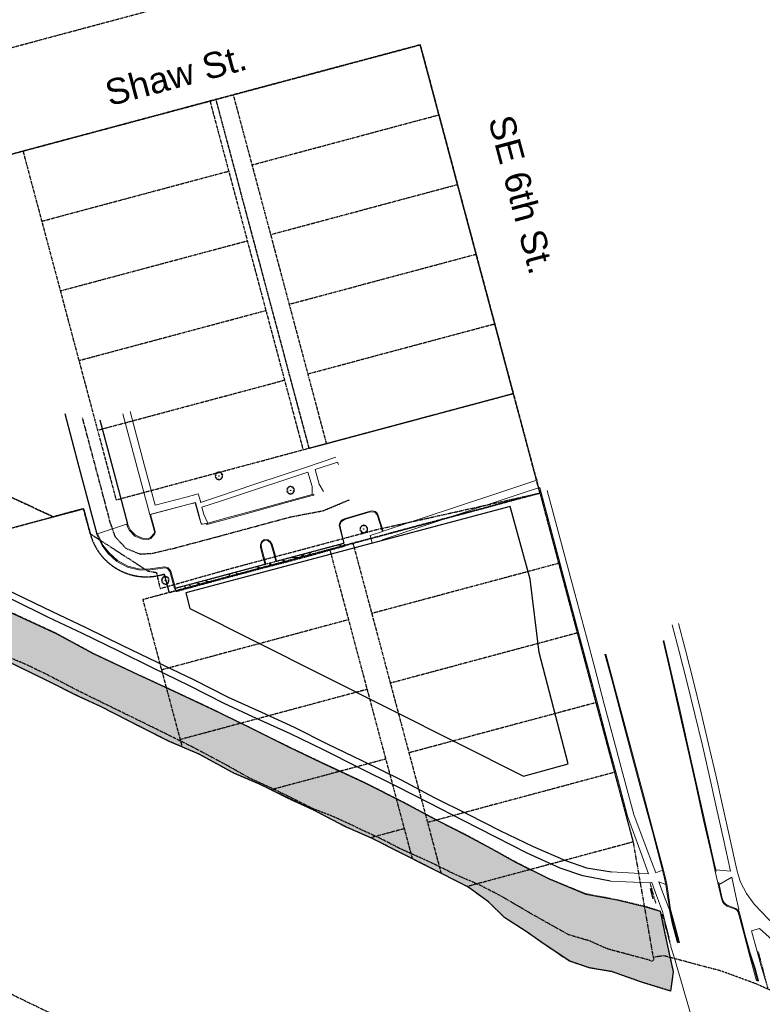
# Model space of a CAD drawing. Extents: x 1608204 to 1613990, y 573372 to 576468.
# Tile 12 of 16: x 1610948 to 1611523, y 575115 to 575878. Entities that reach past the tile are written whole.
import ezdxf

# ---------------------------------------------------------------- set-up
doc = ezdxf.new("R2010")
doc.units = 0
doc.header["$MEASUREMENT"] = 0
for name, pattern in [('CENTER2', [1.125, 0.75, -0.125, 0.125, -0.125]), ('DASHDOT', [1, 0.5, -0.25, 0, -0.25]), ('DOT2', [0.125, 0, -0.125]), ('PHANTOM2', [1.25, 0.625, -0.125, 0.125, -0.125, 0.125, -0.125])]:
    doc.linetypes.add(name, pattern=pattern)
doc.layers.add('EX-RIPRAP', color=7, linetype='Continuous', true_color=0x848484)
doc.layers.add('V-FIG-RIPRAP', color=7, linetype='DOT2', true_color=0x848484)
for name, color, linetype in [('V-FIG-GAURDRAIL', 80, 'DASHDOT'), ('V-FIG-ROAD-CL', 22, 'CENTER2'), ('V-PROP-BNDY', 78, 'PHANTOM2'), ('V-PROP-BNDY-IN RIVER', 1, 'PHANTOM2'), ('V-PROP-LINE', 2, 'PHANTOM2'), ('V-ROAD-CONC', 16, 'Continuous'), ('V-ROAD-CURB-BACK', 194, 'Continuous'), ('V-ROAD-FLNE', 194, 'Continuous'), ('V-SITE-FENC', 80, 'FENCE_CHNLK_S'), ('V-SITE-TREE', 87, 'Continuous'), ('V-SWLK-CONC', 80, 'Continuous')]:
    doc.layers.add(name, color=color, linetype=linetype)
doc.layers.add('V-TXT-STREET NAMES', color=1, linetype='Continuous', plot=False)
doc.styles.get("Standard").update_dxf_attribs({"font": 'arial.ttf'})
doc.linetypes.add('FENCE_CHNLK_S', pattern='A,0.1,-0.1,[133,ltypeshp.shx,S=0.035,R=0,X=-0.035,Y=0],-0.1,0.2', length=0.5)
pattern_1 = [(228.0127875, (36, 50), (-400, -450), [6.7268, -665.9544024]), (184.96974073, (31.5, 45), (600, 50), [11.5434, -1142.796238]), (132.51044708, (20, 44), (500, -550), [8.1394, -805.8016298]), (267.273689, (0.5, 31.5), (50, 1000), [10.5119, -1040.6779021]), (292.83365418, (0, 21), (-250, 600), [10.30775, -1020.4686564]), (357.273689, (4, 11.5), (-1000, 50), [10.5119, -1040.6779021]), (37.69424047, (14.5, 11), (-650, -500), [13.90145, -1376.2424274]), (72.25532837, (25.5, 19.5), (350, 1100), [13.1244, -1299.3160748]), (121.42956562, (29.5, 32), (-400, 650), [10.5475, -1044.2036555]), (175.2363583, (24, 41), (550, -50), [12.0416, -590.038129]), (222.3974378, (12, 42), (-600, -550), [15.5724, -1541.6687502]), (138.81407483, (50, 31), (-350, 300), [5.31505, -526.1922406]), (171.46923439, (46, 34.5), (650, -100), [10.11185, -1001.0755708]), (225, (36, 36), (-6e-15, -50), [7.07105, -63.6396281]), (203.1985905, (32.5, 42), (250, 100), [3.8079, -376.9807553]), (291.8014095, (29, 40.5), (-50, 150), [5.38515, -263.8730904]), (30.96375653, (31, 35.5), (150, 100), [8.74645, -282.8011447]), (161.5650512, (38.5, 40), (100, -50), [6.32455, -151.789333]), (16.38954033, (0, 40.5), (500, 150), [8.86, -877.1422573]), (70.34617594, (8.5, 43), (-200, -550), [7.43305, -735.8703874]), (293.1985905, (38.5, 50), (-100, 250), [7.61575, -373.1729053]), (343.61045967, (41.5, 43), (-500, 150), [8.86, -877.1422573]), (339.44395478, (0, 9.5), (-250, 100), [8.544, -418.6561873]), (294.77514057, (8, 6.5), (-250, 550), [7.1589, -708.7321532]), (66.8014095, (39, 0), (100, 250), [7.61575, -373.1729053]), (17.35402464, (42, 7), (-650, -200), [8.38155, -829.7711807]), (69.44395478, (14.5, 0), (-100, -250), [4.272, -422.9281873]), (101.3099325, (36, 0), (-50, 200), [2.5495, -252.4014757]), (165.9637565, (35.5, 2.5), (150, -50), [10.30775, -195.8475313]), (186.00900596, (25.5, 5), (500, 50), [9.5525, -945.6961587]), (303.6900675, (31, 31), (-50, 100), [7.2111, -173.0664638]), (353.15722659, (35, 25), (850, -100), [12.5897, -1246.3781312]), (60.9453959, (47.5, 23.5), (-200, -350), [5.1478, -509.633707]), (90, (50, 28), (-50, 50), [3, -47]), (120.25643716, (24.5, 6.5), (200, -350), [6.9462, -687.6759995]), (48.0127875, (21, 12.5), (400, 450), [13.4536, -659.2276024]), (0, (30, 22.5), (50, 50), [13, -37]), (325.30484647, (43, 22.5), (500, -350), [7.9057, -782.663715]), (254.0546041, (49.5, 18), (-50, -200), [7.2801, -356.7253945]), (207.64597536, (47.5, 11), (-950, -500), [11.85325, -1173.4737091]), (175.42607874, (37, 5.5), (-650, 50), [12.53995, -1241.4536704])]

# ---------------------------------------------------------------- blocks, each defined once
blk = doc.blocks.new('TR12D')
blk.add_circle((0, 0), 0.0167)
for centre, radius, start, end in [((-0.205, -0.049), 0.0894, 100.22797, 267.05546), ((-0.205, 0.086), 0.0776, 67.0991, 230.63992), ((-0.107, 0.176), 0.0925, 38.42803, 188.05515), ((0.002, 0.188), 0.112, 9.96996, 137.08467), ((0.141, 0.151), 0.0988, 320.42265, 114.2658), ((0.218, 0.061), 0.0761, 274.76289, 74.42693), ((-0.125, -0.17), 0.0895, 143.54145, 302.15188), ((0.01, -0.201), 0.0981, 186.24955, 340.42976), ((0.148, -0.18), 0.0704, 211.9529, 38.0471), ((0.216, -0.064), 0.0743, 259.87035, 54.83082)]:
    blk.add_arc(centre, radius, start, end)

msp = doc.modelspace()

# ---------------------------------------------------------------- hatches: boundary and pattern name
at = {"layer": 'EX-RIPRAP'}
h = msp.add_hatch(dxfattribs=at)
h.set_pattern_fill('GRAVEL', color=256, scale=0.5)
h.set_pattern_definition(pattern_1)
h.paths.add_polyline_path([(1610738.78, 575492.33), (1610747.46, 575499.88), (1610755.52, 575500.81), (1610769.22, 575500.05), (1610779.28, 575498.39), (1610801.14, 575488.06), (1610824.33, 575478.05), (1610860.69, 575458.77), (1610885.34, 575446.5), (1610912.13, 575433.73), (1610939.76, 575419.34), (1610976.16, 575402.51), (1611004.79, 575386.91), (1611038.79, 575370.79), (1611067.16, 575357.81), (1611096.53, 575343.95), (1611124.49, 575330.24), (1611155.7, 575314.77), (1611181.92, 575302.17), (1611215.29, 575286.68), (1611244.46, 575271.96), (1611272.13, 575257.11), (1611293.81, 575246.17), (1611313.15, 575235.71), (1611332.12, 575225.2), (1611358.04, 575212.11), (1611386.64, 575200.44), (1611410.92, 575195.92), (1611432.96, 575190.62), (1611444.15, 575187.07), (1611447.86, 575169.56), (1611450.23, 575158.08), (1611454.19, 575140.09), (1611452.18, 575125.22), (1611429.62, 575132.03), (1611406.48, 575140.35), (1611389.14, 575143.23), (1611373.48, 575148.52), (1611352.51, 575162.75), (1611339.45, 575171.98), (1611323.78, 575181.93), (1611311.05, 575194.4), (1611294.97, 575206.12), (1611264.78, 575221.39), (1611220.47, 575243.71), (1611199.78, 575252.77), (1611175.62, 575265.44), (1611134.24, 575285.35), (1611113.84, 575294.03), (1611086.76, 575308.82), (1611063.57, 575318.79), (1611041.69, 575329.92), (1611010.32, 575345.87), (1610991.72, 575354.5), (1610969.81, 575365.47), (1610937.15, 575381.41), (1610917.18, 575390.78), (1610894.15, 575401.41), (1610873.32, 575411.55), (1610855.14, 575421.65), (1610832.28, 575430.12), (1610813.88, 575440.82), (1610789.3, 575451.9), (1610775.27, 575460.27), (1610760.76, 575468.11), (1610753.74, 575473.16), (1610748.16, 575482.91), (1610744.72, 575487.37)])
h = msp.add_hatch(dxfattribs=at)
h.set_pattern_fill('GRAVEL', color=256, scale=0.5)
h.set_pattern_definition(pattern_1)
h.paths.add_polyline_path([(1611198.87, 575472.46), (1611199.71, 575470.15), (1611173.68, 575462.85), (1611148.04, 575456.02), (1611138.93, 575453.76), (1611108.33, 575445.53), (1611069.08, 575434.9), (1611068.17, 575437.53)])

# ---------------------------------------------------------------- linework, layer by layer
at = {"layer": 'EX-RIPRAP', "elevation": 25.28}
msp.add_lwpolyline([(1610939.76, 575419.34), (1610976.16, 575402.51), (1611004.79, 575386.91), (1611004.79, 575386.91), (1611038.79, 575370.79), (1611067.16, 575357.81), (1611096.53, 575343.95), (1611124.49, 575330.24), (1611155.7, 575314.77), (1611181.92, 575302.17), (1611215.29, 575286.68), (1611244.46, 575271.96), (1611272.13, 575257.11), (1611293.81, 575246.17), (1611313.15, 575235.71), (1611332.12, 575225.2), (1611358.04, 575212.11), (1611386.64, 575200.44), (1611410.92, 575195.92), (1611432.96, 575190.62), (1611444.15, 575187.07), (1611447.86, 575169.56), (1611450.23, 575158.08), (1611454.19, 575140.09), (1611452.18, 575125.22), (1611429.62, 575132.03), (1611406.48, 575140.35), (1611389.14, 575143.23), (1611373.48, 575148.52), (1611352.51, 575162.75), (1611339.45, 575171.98), (1611323.78, 575181.93), (1611311.05, 575194.4), (1611294.97, 575206.12), (1611264.78, 575221.39), (1611220.47, 575243.71), (1611199.78, 575252.77), (1611175.62, 575265.44), (1611134.24, 575285.35), (1611113.84, 575294.03), (1611086.76, 575308.82), (1611063.57, 575318.79), (1611041.69, 575329.92), (1611010.32, 575345.87), (1610991.72, 575354.5), (1610969.81, 575365.47), (1610937.15, 575381.41)], dxfattribs=at)
at = {"layer": 'V-FIG-GAURDRAIL', "linetype": 'DASHDOT', "lineweight": -3}
for points in [[(1611436.27, 575208.59, 27.32), (1611440.65, 575193.14, 26.97)], [(1611445.56, 575184.94, 27.57), (1611452.42, 575159.62, 28.37)], [(1611519.92, 575155.86, 28.9), (1611527.72, 575126.31, 29.49)]]:
    msp.add_polyline3d(points, dxfattribs=at)
for centre in [(1611436.27, 575208.59, 27.32), (1611440.65, 575193.14, 26.97)]:
    msp.add_circle(centre, 0.005, dxfattribs=at)
at = {"layer": 'V-FIG-GAURDRAIL', "linetype": 'Continuous', "lineweight": -3}
for centre in [(1611445.56, 575184.94, 27.57), (1611452.42, 575159.62, 28.37), (1611519.92, 575155.86, 28.9)]:
    msp.add_circle(centre, 0.005, dxfattribs=at)
at = {"layer": 'V-FIG-RIPRAP', "linetype": 'DOT2', "lineweight": -3}
msp.add_polyline3d([(1611198.87, 575472.46, 21.48), (1611199.71, 575470.15, 21.02), (1611173.68, 575462.85, 20.37), (1611148.04, 575456.02, 20.03), (1611138.93, 575453.76, 20.14), (1611108.33, 575445.53, 19.7), (1611069.08, 575434.9, 19.34), (1611068.17, 575437.53, 19.62)], close=True, dxfattribs=at)
for points in [[(1611444.15, 575187.07, 26.46), (1611432.96, 575190.62, 26.08), (1611410.92, 575195.92, 25.24), (1611386.64, 575200.44, 24.7), (1611358.04, 575212.11, 24.51), (1611332.12, 575225.2, 24.35), (1611313.15, 575235.71, 23.46), (1611293.81, 575246.17, 23.48), (1611272.13, 575257.11, 23.44), (1611244.46, 575271.96, 23.83), (1611215.29, 575286.68, 23.92), (1611181.99, 575302.24, 23.99), (1611155.7, 575314.77, 24.2), (1611124.49, 575330.24, 24.36), (1611096.53, 575343.95, 24.35), (1611067.16, 575357.81, 24.18), (1611038.79, 575370.79, 24.06), (1611004.79, 575386.91, 24.09), (1610976.16, 575402.51, 24.8), (1610939.76, 575419.34, 24.58)], [(1611444.15, 575187.07, 26.46), (1611447.86, 575169.56, 20.66), (1611450.23, 575158.08, 16.85), (1611454.26, 575140.02, 11.14), (1611452.11, 575125.29, 6.61), (1611429.69, 575132.1, 6.5), (1611406.48, 575140.35, 6.3), (1611389.14, 575143.23, 6.19), (1611373.55, 575148.45, 6.49), (1611352.44, 575162.82, 6.51), (1611339.52, 575172.05, 6.56), (1611323.78, 575181.93, 6.56), (1611311.05, 575194.4, 6.8), (1611294.9, 575206.05, 6.67), (1611264.71, 575221.46, 6.56), (1611220.4, 575243.78, 6.4), (1611199.85, 575252.84, 6.56), (1611175.62, 575265.44, 6.62), (1611156.91, 575273.95, 6.37), (1611134.17, 575285.42, 6.62), (1611113.77, 575294.1, 6.62), (1611086.76, 575308.82, 6.43), (1611063.5, 575318.86, 6.44), (1611041.69, 575329.92, 6.57), (1611010.25, 575345.94, 6.92), (1610991.65, 575354.57, 6.59), (1610969.81, 575365.47, 6.61), (1610937.15, 575381.41, 6.64)]]:
    msp.add_polyline3d(points, dxfattribs=at)
at = {"layer": 'V-FIG-ROAD-CL', "linetype": 'CENTER2', "lineweight": -3}
for points in [[(1611064.82, 575467.9, 19.47), (1611050.67, 575464.38, 19.22), (1611041.31, 575463.82, 19.06), (1611030.23, 575468.38, 18.91), (1611021.97, 575477.18, 18.76), (1611018, 575488.53, 18.92), (1611008.8, 575523.38, 20.94), (1610996.51, 575569.66, 23.31)], [(1611064.82, 575467.9, 19.47), (1611099.75, 575477.18, 19.69), (1611122.92, 575483.45, 20.01), (1611157.53, 575492.82, 20.57), (1611182.98, 575497.66, 23.57), (1611203.5, 575506.2, 21.44)]]:
    msp.add_polyline3d(points, dxfattribs=at)
at = {"layer": 'V-PROP-BNDY', "flags": 128}
msp.add_lwpolyline([(1610545.22, 575750.46), (1610552.16, 575724), (1610739.53, 575603.9), (1610761.68, 575590.56), (1610973.92, 575492.96), (1610997.27, 575499.21), (1611002.48, 575479.77, 0.428995), (1611059.81, 575448.57), (1611063.65, 575434.19), (1611350.94, 575511.32), (1611258.19, 575858.88), (1611099.77, 575816.47), (1610873.11, 575755.69), (1610728.27, 575716.81), (1610707.48, 575794.11)], format="xyb", close=True, dxfattribs=at)
at = {"layer": 'V-PROP-BNDY', "color": 1, "flags": 128}
msp.add_lwpolyline([(1610545.22, 575750.46), (1610552.16, 575724), (1610739.53, 575603.9), (1610761.68, 575590.56), (1610973.92, 575492.96), (1610997.27, 575499.21), (1611002.48, 575479.77, 0.428995), (1611059.81, 575448.57), (1611063.65, 575434.19), (1611350.94, 575511.32), (1611258.19, 575858.88), (1611099.77, 575816.47), (1610873.11, 575755.69), (1610728.27, 575716.81), (1610707.48, 575794.11)], format="xyb", close=True, dxfattribs=at)
at = {"layer": 'V-PROP-BNDY', "flags": 128}
msp.add_lwpolyline([(1611258.19, 575858.88), (1611099.77, 575816.47), (1611171.92, 575546.1), (1611330.33, 575588.54)], close=True, dxfattribs=at)
at = {"layer": 'V-PROP-BNDY', "color": 1, "flags": 128}
msp.add_lwpolyline([(1611258.19, 575858.88), (1611099.77, 575816.47), (1611171.92, 575546.1), (1611330.33, 575588.54)], close=True, dxfattribs=at)
at = {"layer": 'V-PROP-BNDY-IN RIVER', "flags": 128}
msp.add_lwpolyline([(1608912.95, 576468.19), (1608961.56, 576391.52), (1608974.35, 576373.42), (1608996.69, 576350.44), (1609072.36, 576273.83), (1609107.5, 576238.72), (1609119.77, 576227.17), (1609163.06, 576189.75), (1609199.49, 576159.13), (1609236.98, 576127.15), (1609290.62, 576081.54), (1609387.58, 575997.69), (1609447.31, 575948.05), (1609476.07, 575926.66), (1609521.66, 575893.16), (1609555.17, 575870.05), (1609603.07, 575836.85), (1609645.11, 575808.28), (1609697.25, 575776.69), (1609780.13, 575728.54), (1609848.76, 575689.58), (1609900.26, 575660.99), (1609959.4, 575625.41), (1609991.96, 575605.97), (1610026.42, 575586.53), (1610101.04, 575545.19), (1610173.16, 575505.56), (1610242.07, 575468.15), (1610366.5, 575403.26), (1610449.44, 575363.52), (1610520.93, 575329.84), (1610588.98, 575297.66), (1610728.83, 575231.73), (1610796, 575200.09), (1610820.41, 575188.43), (1610854.32, 575169.67), (1610887.21, 575151.52), (1610944.7, 575121.19), (1611007.02, 575090.97), (1611067.56, 575063.11), (1611094.43, 575051.69), (1611154.87, 575027.86), (1611193.19, 575010.84), (1611240.54, 574989.75), (1611272.32, 574978.58), (1611291.97, 574972.79), (1611292.26, 574763.27), (1611244.57, 574783.73), (1611217.58, 574795.36), (1611189.15, 574810), (1611172.11, 574817.76), (1611137.29, 574830.71), (1611119.79, 574834.74), (1611106.11, 574834.74), (1611024.51, 574854.72), (1610992.14, 574863.96), (1610947.66, 574877.72), (1610903.52, 574900.4), (1610881.03, 574915.77), (1610867.72, 574925.8), (1610839.83, 574941.91), (1610812.13, 574956.19), (1610753.82, 574987.61), (1610722.84, 575001.33), (1610679.16, 575021.91), (1610643.54, 575043.76), (1610594.42, 575065.14), (1610555.85, 575080.31), (1610529.8, 575088.56, 0.089052), (1610468.71, 575083.2), (1610439.66, 575075.71, -0.137894), (1610393.43, 575075.7), (1610356.18, 575084.53), (1610335.57, 575086.76), (1610307.49, 575092.73), (1610242.56, 575096.06), (1610220.18, 575098.86), (1610187.16, 575099.97), (1610161.08, 575100.86), (1610141.89, 575103.88), (1610131.77, 575105.17), (1610110.36, 575113.63), (1610099.8, 575124.87), (1610076.99, 575135.03), (1609960.61, 575130.21), (1609906.71, 575132.76), (1609868.22, 575136.75), (1609851.78, 575138.24), (1609805.65, 575155.21), (1609770.72, 575181.94), (1609750.99, 575188.97), (1609735.98, 575196.61), (1609675.37, 575220.87), (1609647.79, 575222.19), (1609629.84, 575230.56), (1609591.88, 575226.64), (1609563.43, 575238.38), (1609546.27, 575239.35), (1609529.77, 575239.08), (1609510.65, 575241.74), (1609464.52, 575252.75), (1609448.56, 575256.88), (1609330.4, 575271.88), (1609311.1, 575273.03), (1609241.69, 575266.63), (1609213.8, 575265.47), (1609175.99, 575262.01), (1609154, 575257.78), (1609117.31, 575244.64), (1609087.01, 575233.22), (1609065.7, 575226.12), (1609045.19, 575222.57), (1609015.05, 575216.77), (1609006.44, 575214.35), (1608985.17, 575204.18), (1608968.72, 575197.51), (1608929.29, 575187.02), (1608915.49, 575181.26), (1608886.89, 575166.3), (1608872.98, 575158), (1608855.33, 575141.99), (1608832.34, 575119.34), (1608822.15, 575112.16), (1608806.54, 575099.7), (1608685.19, 575044.97), (1608683.24, 575412.49), (1608740, 575433.51), (1608755.81, 575440), (1608861.96, 575475.98), (1608890.27, 575484.4), (1608899.22, 575487.06), (1608918.81, 575492.89), (1608995.6, 575511.76), (1609070.66, 575525.76), (1609107.26, 575538.52), (1609145.39, 575538.84), (1609158.33, 575538.78), (1609189.07, 575546.19), (1609231.81, 575552.19), (1609242.12, 575552.19), (1609258.37, 575553.21), (1609270.2, 575555.13), (1609301.27, 575558.77), (1609316.76, 575561.37), (1609360.23, 575562.15), (1609397.31, 575595.56, -0.035816), (1609418.58, 575603.35, -0.197867), (1609444.8, 575598.54, 0.729966), (1609446.34, 575598.73), (1609454.77, 575615.98), (1609458.68, 575645.19), (1609454.1, 575673.76, 0.178951), (1609451.67, 575677.77), (1609331.64, 575764.91), (1609253.52, 575826.7), (1609178.24, 575888.42), (1609088.72, 575965.44), (1609039.53, 576010.23), (1608967.05, 576076.93), (1608921.94, 576118.61), (1608880.64, 576156.87), (1608852.63, 576186.08, -0.058106), (1608712.65, 576368.55), (1608676.82, 576431.93), (1608676.82, 576467.76)], format="xyb", dxfattribs=at)
for points in [[(1610973.92, 575492.96), (1610867.8, 575541.76), (1610867.8, 575541.76), (1610761.68, 575590.56), (1610739.53, 575603.9), (1610645.85, 575663.95), (1610552.16, 575724), (1610545.22, 575750.46), (1610396.72, 575710.65), (1610323.82, 575691.11), (1610149.06, 575871.99, 0.025648), (1610110.3, 575832.87), (1610075.75, 575789.98), (1610090.06, 575794.31), (1610134.73, 575780.72), (1610146.45, 575771.82), (1610164.41, 575752.68), (1610175.66, 575746.28), (1610183.11, 575741.53), (1610193.47, 575733.96), (1610319.89, 575665.91), (1610336.46, 575654.81), (1610352.88, 575645.8), (1610376.24, 575632.73), (1610397.9, 575621.9), (1610419.74, 575611.97), (1610457.44, 575596.26), (1610483.11, 575586.64), (1610501.01, 575581.62), (1610531.73, 575572), (1610548.63, 575563.4), (1610571.66, 575553.33), (1610597.45, 575543.23), (1610640.41, 575526.75), (1610664.86, 575519.28), (1610690.66, 575511.16), (1610714.86, 575503.58), (1610722.9, 575499.88), (1610730.96, 575494.44), (1610748.96, 575481.52), (1610777.1, 575464.37), (1610795.39, 575454.87), (1610798, 575453.95, -0.828302), (1610799.89, 575446.2), (1610973.92, 575492.96)], [(1611436.15, 575149.08), (1611403.81, 575157.72), (1611389.46, 575164.08), (1611373.33, 575168.79), (1611344.69, 575184.85), (1611320.52, 575199.04), (1611304.45, 575207.28), (1611285.7, 575215.43), (1611267.22, 575224.49), (1611242.51, 575235.65), (1611230.39, 575241.98), (1611191.68, 575260.19), (1611174.73, 575266.72), (1611157.33, 575275.58), (1611141.55, 575283.21), (1611125.76, 575290.43), (1611105.94, 575301.6), (1611095.87, 575306.93), (1611082.13, 575314.23), (1611053.21, 575328.58), (1610995.17, 575356.98), (1610969.21, 575370.47), (1610953.81, 575377.9), (1610922.57, 575391.31), (1610885.99, 575407.69), (1610849.89, 575426.7), (1610834.77, 575434.93), (1610799.89, 575446.2), (1610973.92, 575492.96), (1610997.27, 575499.21), (1611002.48, 575479.77), (1611047.18, 575450.87), (1611053.73, 575449.75), (1611056.6, 575437.33), (1611112.51, 575453.15), (1611224.23, 575482.99), (1611350.94, 575511.32), (1611423.13, 575240.79), (1611438.66, 575151.4, -1.055623)]]:
    msp.add_lwpolyline(points, format="xyb", close=True, dxfattribs=at)
msp.add_lwpolyline([(1613533.67, 574302.47), (1613497.42, 574312.35), (1613480.39, 574316.95), (1613435.53, 574333.25), (1613399.67, 574340.83), (1613369.4, 574347.47), (1613320.22, 574364.61), (1613305.76, 574369.7), (1613199.08, 574423.07), (1613173.92, 574432.05), (1613090.67, 574457.3), (1612979.24, 574488.12), (1612861.05, 574532.02), (1612786.98, 574557.99), (1612603.11, 574617.92), (1612516.76, 574641.41), (1612489.48, 574647.7), (1612385.56, 574689.48), (1612352.83, 574704.78), (1612316.5, 574721.58), (1612266.05, 574752.56), (1612250.96, 574763.49), (1612223.23, 574784.04), (1612178.21, 574810.76), (1612144.45, 574829.52), (1612100.91, 574846.88), (1612078.85, 574858.47), (1612064.97, 574866.64), (1612015.53, 574887.92), (1611988.25, 574898.24), (1611940.05, 574921.81), (1611897.95, 574941.24), (1611886.67, 574945.83), (1611864.49, 574961.11), (1611789.92, 575005.06), (1611731.33, 575027.53), (1611703.79, 575037.52), (1611670.79, 575052.39), (1611652.43, 575060.78), (1611634.8, 575072.05), (1611614.65, 575082.03), (1611597.1, 575091.52), (1611570.86, 575102.34), (1611547.12, 575115.52), (1611530.79, 575125.4), (1611517.65, 575131.11), (1611491.29, 575140.76), (1611447.05, 575152.53), (1611438.66, 575151.4)], dxfattribs=at)
at = {"layer": 'V-PROP-LINE'}
for p, q in [((1610929.98, 575853.64), (1611074.85, 575892.52)), ((1611099.74, 575816.47), (1611258.19, 575858.88)), ((1611258.19, 575858.88), (1611330.33, 575588.54)), ((1610950.37, 575776.49), (1611099.74, 575816.47)), ((1611099.77, 575816.47), (1611171.92, 575546.1)), ((1611113.29, 575820.09), (1611185.44, 575549.72)), ((1611095.27, 575815.27), (1611167.42, 575544.89)), ((1611127.79, 575765.76), (1611272.68, 575804.58)), ((1610873.11, 575755.69), (1610950.37, 575776.49)), ((1610950.37, 575776.49), (1611022.53, 575506.07)), ((1610964.88, 575722.11), (1611109.77, 575760.93)), ((1611142.2, 575711.75), (1611287.09, 575750.57)), ((1610979.3, 575668.1), (1611124.18, 575706.92)), ((1611156.61, 575657.74), (1611301.5, 575696.56)), ((1610993.71, 575614.09), (1611138.6, 575652.91)), ((1611171.03, 575603.73), (1611315.92, 575642.55)), ((1611008.12, 575560.08), (1611153.01, 575598.9)), ((1610973.92, 575492.96), (1610761.68, 575590.56)), ((1611022.53, 575506.07), (1611330.33, 575588.54)), ((1611330.33, 575588.54), (1611350.94, 575511.32)), ((1611350.94, 575511.32), (1611063.65, 575434.19)), ((1611350.94, 575511.32), (1611423.13, 575240.79)), ((1610997.27, 575499.21), (1610973.92, 575492.96)), ((1611002.48, 575479.77), (1610997.27, 575499.21)), ((1611206.01, 575472.64), (1611274.35, 575216.54)), ((1611188.11, 575467.37), (1611252.02, 575227.85)), ((1611365.48, 575456.83), (1611220.61, 575417.93)), ((1611063.65, 575434.19), (1611059.81, 575448.57)), ((1611063.65, 575434.19), (1611043.18, 575428.7)), ((1611043.18, 575428.7), (1611073.66, 575314.48)), ((1611202.59, 575413.1), (1611057.72, 575374.2)), ((1611379.89, 575402.82), (1611235.02, 575363.92)), ((1611217, 575359.09), (1611072.13, 575320.19)), ((1611394.3, 575348.81), (1611249.43, 575309.91)), ((1611231.42, 575305.08), (1611142.52, 575281.21)), ((1611408.72, 575294.8), (1611263.85, 575255.9)), ((1611245.83, 575251.07), (1611219.75, 575244.06)), ((1611423.13, 575240.79), (1611294.5, 575206.25))]:
    msp.add_line(p, q, dxfattribs=at)
msp.add_arc((1611045.96, 575491.38), 45, 194.94961, 287.92428, dxfattribs=at)
at = {"layer": 'V-ROAD-CONC', "linetype": 'Continuous', "lineweight": -3}
for points in [[(1610982.67, 575573.04, 23.2), (1610993.75, 575531.74, 21.42), (1611007.61, 575479.43, 18.43)], [(1611009.84, 575568.15, 23.5), (1611020.92, 575526.5, 21.1), (1611031.38, 575487.42, 18.9)], [(1610817.28, 575500.32, 0), (1610841.66, 575487.09, 27.23), (1610865.3, 575473.28, 27.43), (1610890.37, 575460.24, 27.39), (1610917.01, 575447.1, 27.34), (1610945.2, 575432.89, 27.16), (1610972.96, 575419.58, 27.01), (1610999.17, 575407.06, 27.06), (1611027.42, 575393.11, 27.05), (1611054.45, 575380.13, 26.81), (1611082.55, 575366.9, 26.66), (1611109.24, 575353.08, 26.72), (1611135.31, 575341.38, 26.7), (1611160.5, 575329.71, 26.5), (1611186.09, 575316.94, 26.47), (1611212.89, 575303.99, 26.32), (1611243.4, 575288.98, 26.18), (1611268.9, 575275.41, 26.01), (1611295.01, 575262.44, 25.84), (1611319.94, 575249.77, 26), (1611345.7, 575237.39, 26.01), (1611370.68, 575226.34, 26.17), (1611386.92, 575220.86, 26.06), (1611406.4, 575217.66, 26.23)], [(1611405.52, 575210.5, 0), (1611384.18, 575214.56, 26.09), (1611366.57, 575220.54, 26.34), (1611341.1, 575232.02, 26.53), (1611316.78, 575244.5, 26.21), (1611291.47, 575257.56, 25.98), (1611265.5, 575270.99, 25.9), (1611240.1, 575283.87, 26.09), (1611210.26, 575298.64, 26.18), (1611183.16, 575312.36, 26.23), (1611157.54, 575324.74, 26.25), (1611131.77, 575336.37, 26.44), (1611106.21, 575348.08, 26.55), (1611079.48, 575361.79, 26.49), (1611051.19, 575375.61, 26.6), (1611024.25, 575389.04, 26.72), (1610996.44, 575402.44, 26.9), (1610970.15, 575414.86, 27.05), (1610942.38, 575428.47, 26.99), (1610913.75, 575442.37, 27.17), (1610886.43, 575455.46, 27.26), (1610861.79, 575468.43, 27.24), (1610837.72, 575481.99, 27.33), (1610813.65, 575493.81, 0)], [(1611146.85, 575458.64, 20.58), (1611172.95, 575465.59, 20.92), (1611198.87, 575472.46, 21.48)], [(1611068.17, 575437.53, 19.62), (1611095.75, 575444.93, 19.92), (1611137.95, 575456.23, 20.49)], [(1611451.49, 575188.38, 27.98), (1611452.76, 575182.76, 29.64), (1611453.97, 575176.78, 30.51), (1611457.86, 575162.73, 31.3)], [(1611458.36, 575162.7, 31.28), (1611454.46, 575176.89, 30.52), (1611453.07, 575182.98, 29.63), (1611451.98, 575188.2, 28), (1611451.49, 575188.38, 27.98)], [(1611513.86, 575154.24, 29.21), (1611513.44, 575154.14, 29.19), (1611515.8, 575146.77, 31.32), (1611517.1, 575142.76, 31.73), (1611519.69, 575132.87, 32.19)], [(1611520.23, 575133.1, 32.18), (1611517.5, 575143.01, 31.7), (1611516.28, 575146.94, 31.28), (1611513.86, 575154.24, 29.21)]]:
    msp.add_polyline3d(points, dxfattribs=at)
at = {"layer": 'V-ROAD-CURB-BACK', "linetype": 'Continuous', "lineweight": 18}
for points in [[(1611092.15, 575487.83, 19.55), (1611093.57, 575488.06, 19.94), (1611108.22, 575492.04, 20.24), (1611131.32, 575498.44, 20.53), (1611154.53, 575504.67, 20.8), (1611174.51, 575510.1, 21.5), (1611175.74, 575510.38, 20.81)], [(1611198.87, 575472.46, 21.48), (1611199.23, 575472.94, 20.66), (1611199.06, 575473.47, 21.74), (1611197.76, 575478.49, 21.72), (1611196.01, 575486.44, 21.76), (1611196.92, 575489.05, 21.64), (1611199.53, 575490.79, 21.65), (1611219.49, 575496.83, 21.76), (1611223, 575496.62, 21.98), (1611224.73, 575494.53, 22.11), (1611228.76, 575482.26, 22), (1611229.01, 575481.56, 21.55)], [(1611031.38, 575487.42, 18.9), (1611032.26, 575485.1, 19.47), (1611033.57, 575482.63, 19.58), (1611037.52, 575478.71, 19.73), (1611043.07, 575476.44, 19.68), (1611047.48, 575476.2, 19.62), (1611049.3, 575476.82, 19.66), (1611051.96, 575479.97, 19.82), (1611052.19, 575481.42, 19.85), (1611048.58, 575494.78, 19.86)], [(1611007.61, 575479.43, 18.43), (1611008.22, 575477.92, 18.9), (1611011.64, 575470.62, 19.12), (1611016.17, 575464.68, 19.2), (1611023.14, 575458.37, 19.34), (1611031.27, 575453.96, 19.43), (1611039.79, 575451.69, 19.53), (1611047.39, 575451.54, 19.67), (1611060.16, 575453.44, 19.84), (1611062.3, 575452.86, 19.89), (1611064.21, 575450.43, 19.89), (1611067.54, 575438.39, 20.05), (1611067.85, 575437.4, 19.59), (1611068.17, 575437.53, 19.62)], [(1611146.85, 575458.64, 20.58), (1611146.23, 575458.48, 20.6), (1611144.71, 575464.34, 20.97), (1611142.7, 575471.38, 20.81), (1611141.55, 575473.16, 20.71), (1611139.78, 575474.48, 20.71), (1611137.45, 575474.69, 20.65), (1611135.66, 575473.29, 20.67), (1611135.01, 575471.39, 20.68), (1611135.18, 575469.13, 20.76), (1611137.05, 575462.16, 20.87), (1611138.28, 575457.54, 20.95), (1611138.64, 575456.39, 20.51), (1611137.95, 575456.23, 20.49)], [(1611486.8, 575218.11, 27.74), (1611487.41, 575218.26, 27.87), (1611487.27, 575219.2, 28.2), (1611484.93, 575229.15, 28.01), (1611478.48, 575257.85, 27.62), (1611472.04, 575286.6, 27.21), (1611465.59, 575315.27, 26.89), (1611459.32, 575343.46, 26.68), (1611452.77, 575372.34, 26.39), (1611447.05, 575397.01, 26.14)], [(1611401.34, 575386.36, 25.81), (1611407.57, 575362.9, 26.15), (1611415.31, 575334.11, 26.43), (1611423.06, 575305.12, 26.84), (1611430.54, 575277.07, 27.21), (1611438.12, 575248.94, 27.56), (1611445.69, 575219.9, 27.83), (1611445.95, 575218.98, 27.81), (1611446.19, 575217.67, 27.47)], [(1611446.19, 575217.67, 27.47), (1611447.3, 575213.68, 27.45), (1611448.35, 575208.97, 27.51), (1611448.61, 575207.95, 27.91), (1611449.92, 575198.87, 27.99), (1611451.49, 575188.38, 27.98)], [(1611488.83, 575209.08, 27.89), (1611489.45, 575209.26, 27.97), (1611489.86, 575207.78, 28.37), (1611491.97, 575198.08, 28.54), (1611493.05, 575194.91, 28.57), (1611494.06, 575193.33, 28.61), (1611496.14, 575191.7, 28.5), (1611502.73, 575189.18, 28.55), (1611504.49, 575187.76, 28.49), (1611505.22, 575186.6, 28.46), (1611506.83, 575180.93, 28.51), (1611509.54, 575170.27, 28.84), (1611513.86, 575154.24, 29.21)]]:
    msp.add_polyline3d(points, dxfattribs=at)
at = {"layer": 'V-ROAD-FLNE', "lineweight": 18}
for points in [[(1611175.74, 575510.38, 20.81), (1611175.66, 575509.74, 20.71), (1611174.48, 575509.32, 20.63), (1611154.68, 575503.94, 20.46), (1611131.52, 575497.59, 20.07), (1611108.33, 575491.13, 19.87), (1611093.79, 575487.27, 19.53), (1611092.27, 575487.24, 19.61), (1611092.15, 575487.83, 19.55)], [(1611078.11, 575502.46, 19.62), (1611083.91, 575503.86, 19.6), (1611086.68, 575493.51, 19.59), (1611088.26, 575488.16, 19.62)], [(1611078.11, 575502.46, 19.62), (1611049.22, 575494.82, 19.43), (1611052.78, 575481.45, 19.44), (1611052.61, 575479.76, 19.35), (1611049.43, 575476.1, 19.28), (1611047.58, 575475.44, 19.26), (1611043.02, 575475.66, 19.27), (1611037.08, 575478.04, 19.26), (1611032.9, 575482.22, 19.14), (1611031.61, 575484.73, 19.03), (1611030.84, 575487.03, 18.93)], [(1611229.5, 575481.74, 21.55), (1611225.25, 575494.64, 21.72), (1611224.4, 575496.14, 21.76), (1611223.21, 575497.08, 21.76), (1611221.28, 575497.45, 21.75), (1611219.43, 575497.28, 21.68), (1611199.3, 575491.29, 21.45), (1611197.58, 575490.52, 21.26), (1611196.39, 575489.28, 21.32), (1611195.61, 575487.7, 21.25), (1611195.38, 575486.3, 21.3), (1611198.87, 575472.46, 21.48)], [(1611068.17, 575437.53, 19.62), (1611068.17, 575438.57, 19.59), (1611064.88, 575450.67, 19.44), (1611062.79, 575453.3, 19.38), (1611060.05, 575454.25, 19.42), (1611047.2, 575452.29, 19.21), (1611039.78, 575452.46, 19.13), (1611031.58, 575454.74, 19), (1611023.68, 575459.04, 18.89), (1611016.78, 575465.18, 18.81), (1611012.32, 575471.02, 18.68), (1611008.94, 575478.22, 18.54), (1611008.05, 575479.72, 18.43), (1611031.38, 575487.42, 18.9)], [(1611137.95, 575456.23, 20.49), (1611136.21, 575461.94, 20.42), (1611134.4, 575469.03, 20.34), (1611134.37, 575471.39, 20.33), (1611135.13, 575473.63, 20.26), (1611137.34, 575475.32, 20.3), (1611140.35, 575474.94, 20.35), (1611142.19, 575473.42, 20.39), (1611143.35, 575471.53, 20.42), (1611145.52, 575464.45, 20.59), (1611146.85, 575458.64, 20.58)], [(1611446.45, 575396.82, 25.63), (1611452.22, 575372.08, 25.92), (1611458.66, 575343.18, 26.25), (1611464.97, 575315.07, 26.45), (1611471.43, 575286.28, 26.78), (1611477.81, 575257.63, 27.16), (1611484.34, 575228.92, 27.54), (1611486.8, 575218.11, 27.74)], [(1611446.19, 575217.67, 27.47), (1611446.93, 575217.87, 27.42), (1611446.35, 575219.98, 27.38), (1611438.75, 575249.05, 27.08), (1611431.19, 575277.28, 26.72), (1611423.67, 575305.27, 26.34), (1611415.92, 575334.25, 25.94), (1611408.33, 575363.06, 25.6), (1611402.02, 575386.51, 25.34)], [(1611459.1, 575162.69, 28.6), (1611455.14, 575177.36, 27.78), (1611452.09, 575188.41, 27.38), (1611450.65, 575199.24, 27.45), (1611449.3, 575208.08, 27.45), (1611447.94, 575213.88, 27.44), (1611446.93, 575217.87, 27.42)], [(1611518.66, 575133.25, 29.65), (1611513.21, 575154.09, 28.67), (1611508.9, 575170.07, 28.32), (1611506.11, 575180.76, 28.11), (1611504.62, 575186.28, 28.14), (1611503.9, 575187.64, 28.14), (1611502.56, 575188.6, 28.15), (1611495.82, 575191.06, 28.16), (1611493.51, 575193.05, 28.14), (1611492.33, 575194.71, 28.11), (1611491.35, 575197.97, 28.07), (1611488.83, 575209.08, 27.89), (1611487.8, 575213.61, 27.82), (1611486.8, 575218.11, 27.74)]]:
    msp.add_polyline3d(points, dxfattribs=at)
at = {"layer": 'V-SITE-FENC', "linetype": 'FENCE_CHNLK_S', "lineweight": -3, "ltscale": 0.5, "flags": 128}
msp.add_lwpolyline([(1611338.31, 575291.8), (1611372.92, 575301.34), (1611350.35, 575387.74), (1611343.32, 575444.47), (1611327.9, 575500.85), (1611076.61, 575434.06), (1611079.73, 575421.83)], close=True, dxfattribs=at)
at = {"layer": 'V-SITE-FENC', "linetype": 'FENCE_CHNLK_S', "lineweight": -3}
msp.add_polyline3d([(1611438.73, 575196.66, 26.99), (1611436.57, 575204.73, 27.13)], dxfattribs=at)
at = {"layer": 'V-SWLK-CONC', "lineweight": 18, "flags": 128}
msp.add_lwpolyline([(1611595.44, 574347.74), (1611593.54, 574503.81, 0.022184), (1611573.45, 574680.57, 0.016287), (1611529.26, 574871.57, 0.016287), (1611452.42, 575159.62)], format="xyb", dxfattribs=at)
at = {"layer": 'V-SWLK-CONC', "lineweight": 18}
for points in [[(1611027.79, 575572.85, 23.86), (1611038.95, 575531.05, 21.9), (1611047.11, 575500.41, 20), (1611048.58, 575494.78, 19.86), (1611078.19, 575502.58, 20.1)], [(1611076.89, 575508.2, 20.17), (1611052.74, 575501.98, 20.05), (1611044.6, 575532.55, 21.92), (1611033.47, 575574.47, 23.94)], [(1611076.89, 575508.2, 20.17), (1611086.2, 575510.65, 20.27), (1611087.81, 575504.96, 20.11), (1611088, 575504.05, 20.06), (1611102.72, 575508.91, 19.64), (1611129.36, 575517.85, 20.07), (1611151.94, 575525.4, 20.47), (1611169.97, 575531.42, 20.86), (1611192.9, 575539.07, 21.72)], [(1611194.75, 575533.42, 21.63), (1611194.06, 575535.24, 21.61), (1611176.7, 575529.49, 21.03), (1611179.83, 575518.23, 21.24), (1611183.35, 575512.56, 21.4)], [(1611174.51, 575510.1, 21.5), (1611174.37, 575516.48, 21.49), (1611170.99, 575527.6, 20.99), (1611153.23, 575521.51, 20.82), (1611130.5, 575514.07, 20.05), (1611104.07, 575505.31, 19.51), (1611089.02, 575500.37, 19.98), (1611090.55, 575494.75, 20.04), (1611093.57, 575488.06, 19.94), (1611092.15, 575487.83, 19.55), (1611089.39, 575487.15, 19.52), (1611088.91, 575487.3, 19.52), (1611088.26, 575488.16, 19.62), (1611086.78, 575493.79, 20.05), (1611083.94, 575503.97, 20.13), (1611078.19, 575502.58, 20.1)], [(1611221.04, 575472.83, 21.24), (1611219.4, 575478.4, 21.31), (1611229.01, 575481.56, 21.55), (1611229.5, 575481.74, 21.55), (1611257.38, 575491.02, 22.1), (1611290.12, 575501.91, 22.92), (1611318.41, 575511.33, 23.7), (1611337.74, 575517.79, 24.27), (1611349.26, 575521.59, 24.86)], [(1611350.76, 575515.73, 24.96), (1611339.62, 575512.08, 24.21), (1611320.17, 575505.65, 23.65), (1611291.97, 575496.29, 22.89), (1611259.31, 575485.45, 22.07), (1611228.69, 575475.13, 21.16)], [(1611406.4, 575217.67, 0), (1611423.93, 575216.56, 27.06), (1611435.12, 575216.05, 27.59), (1611429.02, 575232.57, 27.97), (1611418.84, 575260.69, 27.72), (1611411.23, 575289.52, 27.42), (1611403.57, 575317.8, 27.11), (1611396, 575346.25, 26.74), (1611388.58, 575374.31, 26.47), (1611382.14, 575398.42, 26.28), (1611373.19, 575432.13, 25.94), (1611350.76, 575515.73, 24.96)], [(1611356.59, 575513.31, 24.92), (1611378.05, 575433.4, 25.89), (1611386.96, 575399.81, 26.2), (1611393.42, 575375.58, 26.42), (1611400.73, 575347.59, 26.71), (1611408.42, 575319.08, 27.1), (1611416.07, 575290.74, 27.37), (1611423.7, 575262.04, 27.65), (1611433.94, 575234.48, 28), (1611440.64, 575216.91, 27.71), (1611445.95, 575218.98, 27.81)], [(1611487.27, 575219.2, 28.2), (1611498.62, 575218.25, 28.6), (1611493.22, 575242.9, 28.08), (1611487.89, 575267.04, 27.78), (1611482.35, 575291.51, 27.47), (1611476.87, 575315.55, 27.3), (1611471, 575339.88, 27.06), (1611465.01, 575364.19, 26.87), (1611458.73, 575388.44, 26.69), (1611453.42, 575409.21, 26.41)], [(1611458.23, 575410.21, 26.34), (1611463.67, 575389.53, 26.71), (1611469.85, 575365.27, 26.96), (1611475.95, 575340.94, 27.21), (1611481.59, 575316.73, 27.32), (1611487.19, 575292.53, 27.53), (1611492.59, 575268.13, 27.8), (1611498.02, 575243.88, 28.18), (1611503.57, 575219.27, 28.62), (1611504.79, 575214.62, 28.6), (1611506.24, 575209.61, 28.57), (1611510.95, 575200.9, 28.34), (1611516.92, 575192.55, 27.97), (1611528.09, 575181.06, 27.62), (1611537.57, 575172.5, 27.41)], [(1611520.39, 575132.85, 29.44), (1611517.69, 575143.03, 29.09), (1611513.83, 575154.48, 28.76), (1611509.59, 575170.33, 28.65), (1611506.83, 575180.93, 28.51), (1611505.22, 575186.6, 28.46), (1611504.49, 575187.76, 28.49), (1611505.09, 575188.39, 28.45), (1611502.84, 575198.7, 28.55), (1611499.71, 575213.45, 28.59), (1611489.86, 575207.78, 28.37)], [(1611451.11, 575166.6, 0), (1611448.45, 575176.56, 27.79), (1611445.83, 575186.78, 27.46), (1611441.18, 575199.43, 27.45), (1611437.66, 575209.32, 27.57), (1611423.41, 575209.57, 27), (1611405.52, 575210.5, 26.37)], [(1611448.61, 575207.95, 27.91), (1611443.13, 575209.87, 27.64), (1611446.3, 575201.47, 27.56), (1611451.28, 575188.26, 27.54), (1611453.46, 575177.85, 27.67), (1611457.32, 575163.41, 28.44)], [(1611531, 575164.96, 27.51), (1611521.13, 575173.84, 28.16), (1611514.94, 575171.84, 28.51), (1611519.37, 575155.84, 28.72), (1611522.45, 575144.43, 29.03), (1611525.37, 575134.1, 29.27)]]:
    msp.add_polyline3d(points, dxfattribs=at)

# ---------------------------------------------------------------- block references
at = {"layer": 'V-SITE-TREE', "xscale": 10, "yscale": 10, "zscale": 10}
for p in [(1611102.18, 575524.64), (1611157.71, 575513.53), (1611214.45, 575483.4), (1611060.62, 575443.66)]:
    msp.add_blockref('TR12D', p, dxfattribs=at)

# ---------------------------------------------------------------- texts
at = {"layer": 'V-TXT-STREET NAMES'}
for s, rotation, p in [('Shaw St.', 14.98425, (1611017.36, 575811.22)), ('SE 6th St.', 284.98425, (1611310.73, 575800.94))]:
    msp.add_text(s, height=20, rotation=rotation, dxfattribs=at).set_placement(p)

doc.saveas('drawing.dxf')
